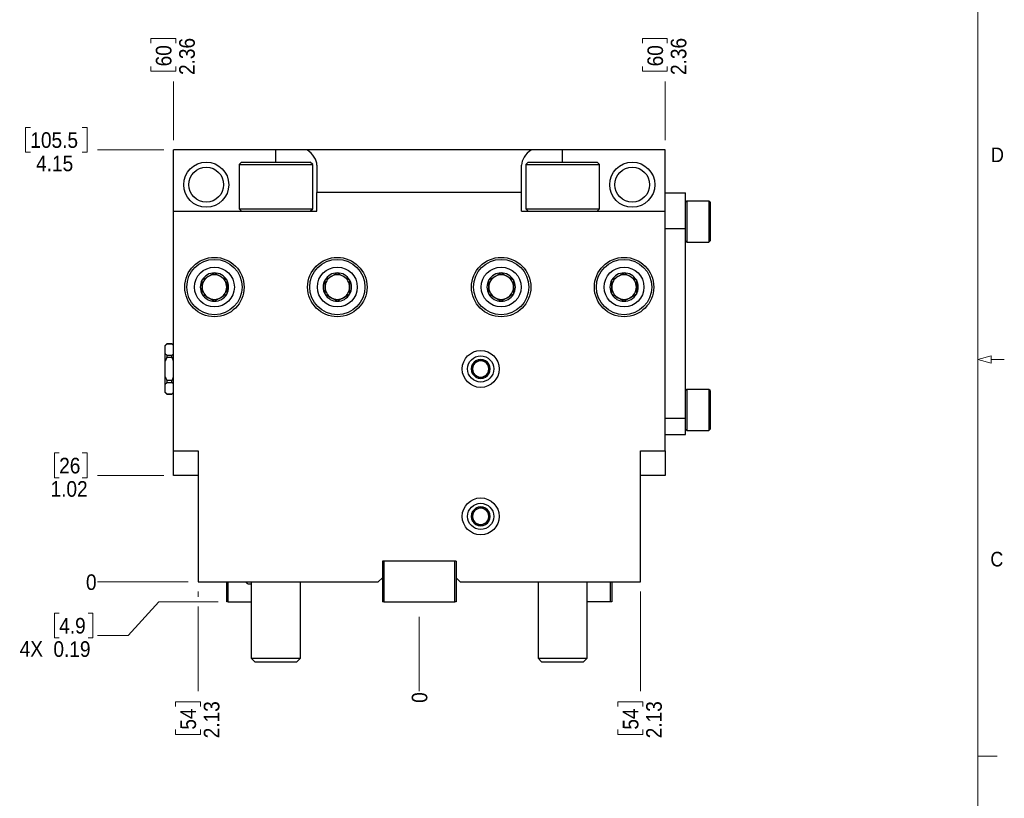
# Model space of a CAD drawing. Header units: inches. Extents: x 0.5 to 21.6, y 0.7 to 16.3.
# Tile 12 of 18: x 15.2 to 21.5, y 5.7 to 10.7. Entities that reach past the tile are written whole.
import ezdxf

# ---------------------------------------------------------------- set-up
doc = ezdxf.new("R2010")
doc.units = ezdxf.units.IN
doc.header["$MEASUREMENT"] = 0
doc.linetypes.add('SLD-Solid', pattern=[0])
doc.styles.add('SLDTEXTSTYLE2', font='GOTHIC.TTF', dxfattribs={"width": 0.913})
doc.dimstyles.new('SLDDIMSTYLE0', dxfattribs={"dimtxt": 0.1, "dimasz": 0.15, "dimexe": 0, "dimexo": 0.0625, "dimgap": 0.025, "dimtad": 0, "dimtih": 1, "dimtoh": 1, "dimdec": 0, "dimlfac": 1.5, "dimrnd": 1e-09, "dimdsep": 46, "dimtxsty": 'SLDTEXTSTYLE2', "dimblk1": 'NONE', "dimblk2": 'NONE', "dimsah": 1, "dimcen": 0.09, "dimadec": 0, "dimazin": 2, "dimtfac": 1, "dimtofl": 0, "dimtmove": 0, "dimatfit": 3, "dimldrblk": 'NONE', "dimfxl": 0, "dimfrac": 2, "dimtolj": 1, "dimtzin": 12, "dimarcsym": 0})
doc.dimstyles.new('SLDDIMSTYLE1', dxfattribs={"dimtxt": 0.1, "dimasz": 0.15, "dimexe": 0, "dimexo": 0.0625, "dimgap": 0.025, "dimtad": 0, "dimtih": 1, "dimtoh": 1, "dimlfac": 1.5, "dimrnd": 1e-09, "dimzin": 12, "dimdsep": 46, "dimtxsty": 'SLDTEXTSTYLE2', "dimblk1": 'NONE', "dimblk2": 'NONE', "dimsah": 1, "dimcen": 0.09, "dimadec": 0, "dimazin": 3, "dimtfac": 1, "dimtofl": 0, "dimtmove": 0, "dimatfit": 3, "dimldrblk": 'NONE', "dimfxl": 0, "dimfrac": 2, "dimtolj": 1, "dimtzin": 12, "dimarcsym": 0})
doc.dimstyles.new('SLDDIMSTYLE4', dxfattribs={"dimtxt": 0.1, "dimasz": 0.15, "dimexe": 0, "dimexo": 0.0625, "dimgap": 0.025, "dimtad": 0, "dimtih": 1, "dimtoh": 1, "dimlfac": 1.5, "dimrnd": 1e-09, "dimdsep": 46, "dimtxsty": 'SLDTEXTSTYLE2', "dimblk1": 'NONE', "dimblk2": 'NONE', "dimsah": 1, "dimcen": 0.09, "dimadec": 0, "dimazin": 2, "dimtfac": 1, "dimtofl": 0, "dimtmove": 0, "dimatfit": 3, "dimldrblk": 'NONE', "dimfxl": 0, "dimfrac": 2, "dimtolj": 1, "dimtzin": 12, "dimarcsym": 0})

# ---------------------------------------------------------------- blocks, each defined once
blk = doc.blocks.new('_D_4')
at = {"color": 7, "linetype": 'SLD-Solid', "lineweight": 18}
blk.add_line((17.7964, 6.8516), (17.7964, 6.3743), dxfattribs=at)
at = {"color": 7, "linetype": 'SLD-Solid', "lineweight": 18, "insert": (17.7481, 6.3004), "char_height": 0.1, "attachment_point": 1, "rotation": 90, "style": 'SLDTEXTSTYLE2'}
blk.add_mtext('0', dxfattribs=at)
blk = doc.blocks.new('_None')
blk = doc.blocks.new('_D_5')
at = {"color": 7, "linetype": 'SLD-Solid', "lineweight": 18}
for p, q in [((16.3791, 7.0133), (16.3791, 6.9797)), ((16.3791, 6.9172), (16.3791, 6.3743)), ((16.2351, 6.2764), (16.2351, 6.3069)), ((16.2351, 6.3069), (16.3938, 6.3069)), ((16.3938, 6.3069), (16.3938, 6.2764)), ((16.2351, 6.1286), (16.2351, 6.0982)), ((16.3938, 6.0982), (16.3938, 6.1286)), ((16.2351, 6.0982), (16.3938, 6.0982))]:
    blk.add_line(p, q, dxfattribs=at)
at = {"color": 7, "linetype": 'SLD-Solid', "lineweight": 18, "char_height": 0.1, "attachment_point": 1, "rotation": 90, "style": 'SLDTEXTSTYLE2'}
for s, insert in [('2.13', (16.4157, 6.0732)), ('54', (16.2661, 6.1286))]:
    blk.add_mtext(s, dxfattribs=dict(at, insert=insert))
blk = doc.blocks.new('_D_6')
at = {"color": 7, "linetype": 'SLD-Solid', "lineweight": 18}
for p, q in [((16.0776, 10.528), (16.0776, 10.5584)), ((16.0776, 10.5584), (16.2363, 10.5584)), ((16.2363, 10.5584), (16.2363, 10.528)), ((16.0776, 10.3802), (16.0776, 10.3497)), ((16.0776, 10.3497), (16.2363, 10.3497)), ((16.2363, 10.3497), (16.2363, 10.3802)), ((16.2216, 9.9073), (16.2216, 10.2823))]:
    blk.add_line(p, q, dxfattribs=at)
at = {"color": 7, "linetype": 'SLD-Solid', "lineweight": 18, "char_height": 0.1, "attachment_point": 1, "rotation": 90, "style": 'SLDTEXTSTYLE2'}
for s, insert in [('2.36', (16.2582, 10.3248)), ('60', (16.1086, 10.3802))]:
    blk.add_mtext(s, dxfattribs=dict(at, insert=insert))
blk = doc.blocks.new('_D_7')
at = {"color": 7, "linetype": 'SLD-Solid', "lineweight": 18}
for p, q in [((19.2137, 7.0133), (19.2137, 6.3743)), ((19.0697, 6.2764), (19.0697, 6.3069)), ((19.0697, 6.3069), (19.2285, 6.3069)), ((19.2285, 6.3069), (19.2285, 6.2764)), ((19.0697, 6.1286), (19.0697, 6.0982)), ((19.2285, 6.0982), (19.2285, 6.1286)), ((19.0697, 6.0982), (19.2285, 6.0982))]:
    blk.add_line(p, q, dxfattribs=at)
at = {"color": 7, "linetype": 'SLD-Solid', "lineweight": 18, "char_height": 0.1, "attachment_point": 1, "rotation": 90, "style": 'SLDTEXTSTYLE2'}
for s, insert in [('2.13', (19.2503, 6.0732)), ('54', (19.1007, 6.1286))]:
    blk.add_mtext(s, dxfattribs=dict(at, insert=insert))
blk = doc.blocks.new('_D_8')
at = {"color": 7, "linetype": 'SLD-Solid', "lineweight": 18}
for p, q in [((19.2272, 10.528), (19.2272, 10.5584)), ((19.2272, 10.5584), (19.3859, 10.5584)), ((19.3859, 10.5584), (19.3859, 10.528)), ((19.2272, 10.3802), (19.2272, 10.3497)), ((19.2272, 10.3497), (19.3859, 10.3497)), ((19.3859, 10.3497), (19.3859, 10.3802)), ((19.3712, 9.9073), (19.3712, 10.2823))]:
    blk.add_line(p, q, dxfattribs=at)
at = {"color": 7, "linetype": 'SLD-Solid', "lineweight": 18, "char_height": 0.1, "attachment_point": 1, "rotation": 90, "style": 'SLDTEXTSTYLE2'}
for s, insert in [('2.36', (19.4078, 10.3248)), ('60', (19.2582, 10.3802))]:
    blk.add_mtext(s, dxfattribs=dict(at, insert=insert))
blk = doc.blocks.new('_D_9')
at = {"color": 7, "linetype": 'SLD-Solid', "lineweight": 18}
for p, q in [((15.9319, 7.0758), (15.735, 7.0758)), ((15.9319, 7.0758), (16.1287, 7.0758)), ((16.1287, 7.0758), (16.3166, 7.0758))]:
    blk.add_line(p, q, dxfattribs=at)
at = {"color": 7, "linetype": 'SLD-Solid', "lineweight": 18, "insert": (15.6611, 7.1241), "char_height": 0.1, "attachment_point": 1, "style": 'SLDTEXTSTYLE2'}
blk.add_mtext('0', dxfattribs=at)
blk = doc.blocks.new('_D_10')
at = {"color": 7, "linetype": 'SLD-Solid', "lineweight": 18}
for p, q in [((15.4894, 7.9022), (15.4589, 7.9022)), ((15.4589, 7.9022), (15.4589, 7.7435)), ((15.6371, 7.9022), (15.6676, 7.9022)), ((15.6676, 7.9022), (15.6676, 7.7435)), ((15.4589, 7.7435), (15.4894, 7.7435)), ((15.6676, 7.7435), (15.6371, 7.7435)), ((16.1591, 7.7582), (15.735, 7.7582))]:
    blk.add_line(p, q, dxfattribs=at)
at = {"color": 7, "linetype": 'SLD-Solid', "lineweight": 18, "char_height": 0.1, "attachment_point": 1, "style": 'SLDTEXTSTYLE2'}
for s, insert in [('26', (15.4894, 7.8712)), ('1.02', (15.4339, 7.7216))]:
    blk.add_mtext(s, dxfattribs=dict(at, insert=insert))
blk = doc.blocks.new('_D_11')
at = {"color": 7, "linetype": 'SLD-Solid', "lineweight": 18}
for p, q in [((15.3046, 9.9888), (15.2742, 9.9888)), ((15.2742, 9.9888), (15.2742, 9.8301)), ((15.6371, 9.9888), (15.6676, 9.9888)), ((15.6676, 9.9888), (15.6676, 9.8301)), ((16.1591, 9.8448), (15.735, 9.8448)), ((15.2742, 9.8301), (15.3046, 9.8301)), ((15.6676, 9.8301), (15.6371, 9.8301))]:
    blk.add_line(p, q, dxfattribs=at)
at = {"color": 7, "linetype": 'SLD-Solid', "lineweight": 18, "char_height": 0.1, "attachment_point": 1, "style": 'SLDTEXTSTYLE2'}
for s, insert in [('105.5', (15.3046, 9.9578)), ('4.15', (15.3416, 9.8082))]:
    blk.add_mtext(s, dxfattribs=dict(at, insert=insert))
blk = doc.blocks.new('_D_12')
at = {"color": 7, "linetype": 'SLD-Solid', "lineweight": 18}
for p, q in [((15.9319, 6.7318), (16.1287, 6.9485)), ((16.1287, 6.9485), (16.5089, 6.9485)), ((15.4894, 6.8758), (15.4589, 6.8758)), ((15.4589, 6.8758), (15.4589, 6.7171)), ((15.6741, 6.8758), (15.7046, 6.8758)), ((15.7046, 6.8758), (15.7046, 6.7171)), ((15.4589, 6.7171), (15.4894, 6.7171)), ((15.7046, 6.7171), (15.6741, 6.7171)), ((15.9319, 6.7318), (15.735, 6.7318))]:
    blk.add_line(p, q, dxfattribs=at)
at = {"color": 7, "linetype": 'SLD-Solid', "lineweight": 18, "char_height": 0.1, "attachment_point": 1, "style": 'SLDTEXTSTYLE2'}
for s, insert in [('4.9', (15.4894, 6.8448)), ('4X ', (15.2363, 6.6967)), ('0.19', (15.4524, 6.6952))]:
    blk.add_mtext(s, dxfattribs=dict(at, insert=insert))

msp = doc.modelspace()

# ---------------------------------------------------------------- linework, layer by layer
at = {"color": 7, "linetype": 'SLD-Solid', "lineweight": 18}
for p, q in [((21.375, 0.875), (21.375, 16.125)), ((21.46, 8.5238), (21.375, 8.501)), ((21.46, 8.5238), (21.46, 8.4782)), ((21.46, 8.4782), (21.375, 8.501)), ((21.46, 8.501), (21.545, 8.501)), ((21.375, 5.959), (21.5, 5.959))]:
    msp.add_line(p, q, dxfattribs=at)
at = {"color": 7, "linetype": 'SLD-Solid', "lineweight": 25}
for p, q in [((16.8778, 9.8448), (16.2216, 9.8448)), ((16.2216, 9.4511), (16.2216, 9.8448)), ((17.0772, 9.8448), (16.8778, 9.8448)), ((18.5156, 9.8448), (17.0772, 9.8448)), ((18.7151, 9.8448), (18.5156, 9.8448)), ((19.3712, 9.8448), (18.7151, 9.8448)), ((19.3712, 9.4511), (19.3712, 9.8448)), ((16.6573, 9.7661), (16.6416, 9.7503)), ((16.6416, 9.7503), (16.6416, 9.4668)), ((16.6416, 9.7503), (17.114, 9.7503)), ((16.6573, 9.7661), (17.0983, 9.7661)), ((17.114, 9.7503), (17.0983, 9.7661)), ((17.114, 9.4668), (17.114, 9.7503)), ((17.1402, 9.7463), (17.1402, 9.572)), ((18.4526, 9.572), (18.4526, 9.7463)), ((18.4946, 9.7661), (18.4788, 9.7503)), ((18.4788, 9.7503), (18.4788, 9.4668)), ((18.4788, 9.7503), (18.9513, 9.7503)), ((18.4946, 9.7661), (18.9355, 9.7661)), ((18.9513, 9.7503), (18.9355, 9.7661)), ((18.9513, 9.4668), (18.9513, 9.7503)), ((17.1402, 9.4511), (17.1402, 9.572)), ((18.4526, 9.572), (17.1402, 9.572)), ((18.4526, 9.4511), (18.4526, 9.572)), ((19.3712, 9.5692), (19.5025, 9.5692)), ((19.5025, 9.3419), (19.5025, 9.5692)), ((16.6416, 9.4668), (16.6573, 9.4511)), ((16.6416, 9.4668), (17.114, 9.4668)), ((17.0983, 9.4511), (17.114, 9.4668)), ((18.4788, 9.4668), (18.4946, 9.4511)), ((18.4788, 9.4668), (18.9513, 9.4668)), ((18.9355, 9.4511), (18.9513, 9.4668)), ((19.5103, 9.5167), (19.5025, 9.5088)), ((19.6521, 9.5167), (19.5103, 9.5167)), ((19.5103, 9.5167), (19.5103, 9.2542)), ((19.6599, 9.5088), (19.6521, 9.5167)), ((19.6521, 9.5167), (19.6521, 9.2542)), ((19.6599, 9.5088), (19.6599, 9.2621)), ((16.2216, 7.9157), (16.2216, 9.4511)), ((16.2216, 9.4511), (17.1402, 9.4511)), ((18.4526, 9.4511), (19.3712, 9.4511)), ((19.3712, 7.9157), (19.3712, 9.4511)), ((19.3712, 9.3419), (19.5025, 9.3419)), ((19.5025, 8.1256), (19.5025, 9.3419)), ((19.5025, 9.2621), (19.5103, 9.2542)), ((19.5103, 9.2542), (19.6521, 9.2542)), ((19.6521, 9.2542), (19.6599, 9.2621)), ((16.1791, 8.602), (16.1691, 8.592)), ((16.1691, 8.5893), (16.1691, 8.592)), ((16.1691, 8.5396), (16.1691, 8.5893)), ((16.2116, 8.602), (16.1791, 8.602)), ((16.1791, 8.602), (16.1791, 8.6019)), ((16.1791, 8.6019), (16.2116, 8.6019)), ((16.2216, 8.592), (16.2116, 8.602)), ((16.2116, 8.6019), (16.2116, 8.602)), ((16.1691, 8.4902), (16.1691, 8.5396)), ((16.1791, 8.5271), (16.1791, 8.5154)), ((16.2116, 8.5271), (16.1791, 8.5271)), ((16.2116, 8.5154), (16.2116, 8.5271)), ((16.1691, 8.3909), (16.1691, 8.4902)), ((16.1791, 8.5154), (16.2116, 8.5154)), ((16.1691, 8.3415), (16.1691, 8.3909)), ((16.1691, 8.2919), (16.1691, 8.3415)), ((16.2116, 8.3658), (16.1791, 8.3658)), ((16.1791, 8.3658), (16.1791, 8.3541)), ((16.1791, 8.3541), (16.2116, 8.3541)), ((16.2116, 8.3541), (16.2116, 8.3658)), ((16.1691, 8.2892), (16.1691, 8.2919)), ((16.1691, 8.2892), (16.1791, 8.2792)), ((16.2116, 8.2793), (16.1791, 8.2793)), ((16.1791, 8.2793), (16.1791, 8.2792)), ((16.1791, 8.2792), (16.2116, 8.2792)), ((16.2116, 8.2792), (16.2216, 8.2892)), ((16.2116, 8.2792), (16.2116, 8.2793)), ((19.5103, 8.3094), (19.5025, 8.3015)), ((19.6521, 8.3094), (19.5103, 8.3094)), ((19.5103, 8.3094), (19.5103, 8.0469)), ((19.6599, 8.3015), (19.6521, 8.3094)), ((19.6521, 8.3094), (19.6521, 8.0469)), ((19.6599, 8.3015), (19.6599, 8.0548)), ((19.3712, 8.1256), (19.5025, 8.1256)), ((19.5025, 8.0206), (19.5025, 8.1256)), ((19.3712, 8.0206), (19.5025, 8.0206)), ((19.5025, 8.0548), (19.5103, 8.0469)), ((19.5103, 8.0469), (19.6521, 8.0469)), ((19.6521, 8.0469), (19.6599, 8.0548)), ((16.2216, 7.9157), (16.3791, 7.9157)), ((16.2216, 7.7582), (16.2216, 7.9157)), ((16.3791, 7.9157), (16.3791, 7.0758)), ((19.2137, 7.9157), (19.3712, 7.9157)), ((19.2137, 7.0758), (19.2137, 7.9157)), ((19.3712, 7.9157), (19.3712, 7.7582)), ((16.3791, 7.7582), (16.2216, 7.7582)), ((19.3712, 7.7582), (19.2137, 7.7582)), ((18.0328, 7.2083), (17.5601, 7.2083)), ((17.5601, 7.2083), (17.5601, 7.102)), ((17.5602, 7.2083), (17.5602, 6.9485)), ((17.5687, 7.2083), (17.5687, 6.9485)), ((18.0242, 6.9485), (18.0242, 7.2083)), ((18.0326, 7.2083), (18.0326, 6.9485)), ((18.0328, 7.2083), (18.0328, 7.102)), ((16.3791, 7.0758), (17.5338, 7.0758)), ((16.5629, 6.9485), (16.5629, 7.0758)), ((16.5714, 6.9485), (16.5714, 7.0758)), ((16.7203, 7.0758), (16.7203, 6.5869)), ((17.0353, 6.5869), (17.0353, 7.0758)), ((17.5338, 7.0758), (17.5601, 7.102)), ((18.0328, 7.102), (18.059, 7.0758)), ((18.059, 7.0758), (19.2137, 7.0758)), ((18.5576, 7.0758), (18.5576, 6.5869)), ((18.8725, 6.5869), (18.8725, 7.0758)), ((19.0215, 6.9485), (19.0215, 7.0758)), ((19.0299, 7.0758), (19.0299, 6.9485)), ((16.7072, 7.0633), (16.7203, 7.0633)), ((16.5714, 6.9485), (16.5629, 6.9485)), ((16.5714, 6.9485), (16.7203, 6.9485)), ((17.5687, 6.9485), (17.5602, 6.9485)), ((17.5687, 6.9485), (18.0242, 6.9485)), ((18.0326, 6.9485), (18.0242, 6.9485)), ((19.0215, 6.9485), (18.8725, 6.9485)), ((19.0299, 6.9485), (19.0215, 6.9485)), ((16.7203, 6.5869), (16.7433, 6.564)), ((16.7203, 6.5869), (17.0353, 6.5869)), ((16.7433, 6.564), (17.0123, 6.564)), ((17.0123, 6.564), (17.0353, 6.5869)), ((18.5576, 6.5869), (18.5805, 6.564)), ((18.5576, 6.5869), (18.8725, 6.5869)), ((18.5805, 6.564), (18.8496, 6.564)), ((18.8496, 6.564), (18.8725, 6.5869))]:
    msp.add_line(p, q, dxfattribs=at)
at = {"color": 8, "linetype": 'SLD-Solid', "lineweight": 25}
for p, q in [((16.8778, 9.7661), (16.8778, 9.8448)), ((18.7151, 9.7661), (18.7151, 9.8448))]:
    msp.add_line(p, q, dxfattribs=at)
at = {"color": 7, "linetype": 'SLD-Solid', "lineweight": 25}
for centre, radius in [((16.4316, 9.6217), 0.1444), ((16.4316, 9.6217), 0.1115), ((19.1612, 9.6217), 0.1444), ((19.1612, 9.6217), 0.1115), ((16.4841, 8.9655), 0.1903), ((17.2715, 8.9655), 0.1903), ((18.3213, 8.9655), 0.1903), ((19.1088, 8.9655), 0.1903), ((16.4841, 8.9655), 0.1772), ((16.4841, 8.9655), 0.1276), ((17.2715, 8.9655), 0.1772), ((17.2715, 8.9655), 0.1276), ((18.3213, 8.9655), 0.1772), ((18.3213, 8.9655), 0.1276), ((19.1088, 8.9655), 0.1772), ((19.1088, 8.9655), 0.1276), ((18.1901, 8.4406), 0.1181), ((18.1901, 8.4406), 0.0837), ((18.1901, 7.4957), 0.1181), ((18.1901, 7.4957), 0.0837)]:
    msp.add_circle(centre, radius, dxfattribs=at)
for centre, radius, start, end in [((16.4841, 8.9655), 0.0909, 90, 150), ((16.4841, 8.9655), 0.0787, 120, 180), ((16.4841, 8.9655), 0.0787, 60, 120), ((16.4841, 8.9655), 0.0909, 30, 90), ((16.4841, 8.9655), 0.0787, 0, 60), ((17.2715, 8.9655), 0.0909, 90, 150), ((17.2715, 8.9655), 0.0787, 120, 180), ((17.2715, 8.9655), 0.0787, 60, 120), ((17.2715, 8.9655), 0.0909, 30, 90), ((17.2715, 8.9655), 0.0787, 0, 60), ((18.3213, 8.9655), 0.0909, 90, 150), ((18.3213, 8.9655), 0.0787, 120, 180), ((18.3213, 8.9655), 0.0787, 60, 120), ((18.3213, 8.9655), 0.0909, 30, 90), ((18.3213, 8.9655), 0.0787, 0, 60), ((19.1088, 8.9655), 0.0909, 90, 150), ((19.1088, 8.9655), 0.0787, 120, 180), ((19.1088, 8.9655), 0.0787, 60, 120), ((19.1088, 8.9655), 0.0909, 30, 90), ((19.1088, 8.9655), 0.0787, 0, 60), ((16.4841, 8.9655), 0.0909, 150, 210), ((16.4841, 8.9655), 0.0787, 180, 240), ((16.4841, 8.9655), 0.0787, 300, 0), ((16.4841, 8.9655), 0.0909, 330, 30), ((17.2715, 8.9655), 0.0909, 150, 210), ((17.2715, 8.9655), 0.0787, 180, 240), ((17.2715, 8.9655), 0.0787, 300, 0), ((17.2715, 8.9655), 0.0909, 330, 30), ((18.3213, 8.9655), 0.0909, 150, 210), ((18.3213, 8.9655), 0.0787, 180, 240), ((18.3213, 8.9655), 0.0787, 300, 0), ((18.3213, 8.9655), 0.0909, 330, 30), ((19.1088, 8.9655), 0.0909, 150, 210), ((19.1088, 8.9655), 0.0787, 180, 240), ((19.1088, 8.9655), 0.0787, 300, 0), ((19.1088, 8.9655), 0.0909, 330, 30), ((16.4841, 8.9655), 0.0909, 210, 270), ((16.4841, 8.9655), 0.0787, 240, 300), ((16.4841, 8.9655), 0.0909, 270, 330), ((17.2715, 8.9655), 0.0909, 210, 270), ((17.2715, 8.9655), 0.0787, 240, 300), ((17.2715, 8.9655), 0.0909, 270, 330), ((18.3213, 8.9655), 0.0909, 210, 270), ((18.3213, 8.9655), 0.0787, 240, 300), ((18.3213, 8.9655), 0.0909, 270, 330), ((19.1088, 8.9655), 0.0909, 210, 270), ((19.1088, 8.9655), 0.0787, 240, 300), ((19.1088, 8.9655), 0.0909, 270, 330), ((18.1901, 8.4406), 0.0606, 150, 210), ((18.1901, 8.4406), 0.0606, 90, 150), ((18.1901, 8.4406), 0.0525, 120, 180), ((18.1901, 8.4406), 0.0525, 60, 120), ((18.1901, 8.4406), 0.0606, 30, 90), ((18.1901, 8.4406), 0.0525, 0, 60), ((18.1901, 8.4406), 0.0606, 330, 30), ((18.1901, 8.4406), 0.0525, 180, 240), ((18.1901, 8.4406), 0.0606, 210, 270), ((18.1901, 8.4406), 0.0525, 240, 300), ((18.1901, 8.4406), 0.0606, 270, 330), ((18.1901, 8.4406), 0.0525, 300, 0), ((18.1901, 7.4957), 0.0606, 150, 210), ((18.1901, 7.4957), 0.0606, 90, 150), ((18.1901, 7.4957), 0.0525, 120, 180), ((18.1901, 7.4957), 0.0525, 60, 120), ((18.1901, 7.4957), 0.0606, 30, 90), ((18.1901, 7.4957), 0.0525, 360, 60), ((18.1901, 7.4957), 0.0606, 330, 30), ((18.1901, 7.4957), 0.0525, 180, 240), ((18.1901, 7.4957), 0.0606, 210, 270), ((18.1901, 7.4957), 0.0525, 240, 300), ((18.1901, 7.4957), 0.0606, 270, 330), ((18.1901, 7.4957), 0.0525, 300, 360), ((16.7072, 7.0895), 0.0262, 211.66761, 270)]:
    msp.add_arc(centre, radius, start, end, dxfattribs=at)
for centre, start_param, end_param in [((16.8778, 9.7463), 0, 0.707584), ((18.7151, 9.7463), 2.434008, 3.141593)]:
    msp.add_ellipse(centre, major_axis=(0.2625, 0), ratio=0.57735, start_param=start_param, end_param=end_param, dxfattribs=at)
for points, knots in [([(16.4053, 9.011), (16.408, 9.0125), (16.4134, 9.0156), (16.4218, 9.0205), (16.4306, 9.0256), (16.4388, 9.0303), (16.4461, 9.0345), (16.4525, 9.0382), (16.4589, 9.0419), (16.4664, 9.0462), (16.4749, 9.0511), (16.481, 9.0547), (16.4841, 9.0565)], [0, 0, 0, 0, 0.108078, 0.216107, 0.328003, 0.439824, 0.516646, 0.59347, 0.672838, 0.752225, 0.875545, 1, 1, 1, 1]), ([(16.4841, 9.0565), (16.4868, 9.0549), (16.4921, 9.0518), (16.5005, 9.0469), (16.5094, 9.0419), (16.5175, 9.0371), (16.5248, 9.0329), (16.5312, 9.0292), (16.5376, 9.0256), (16.5451, 9.0212), (16.5536, 9.0163), (16.5597, 9.0128), (16.5628, 9.011)], [0, 0, 0, 0, 0.108078, 0.216107, 0.328003, 0.439824, 0.516646, 0.59347, 0.672838, 0.752225, 0.875545, 1, 1, 1, 1]), ([(17.1927, 9.011), (17.1954, 9.0125), (17.2008, 9.0156), (17.2092, 9.0205), (17.218, 9.0256), (17.2262, 9.0303), (17.2335, 9.0345), (17.2399, 9.0382), (17.2463, 9.0419), (17.2538, 9.0462), (17.2623, 9.0511), (17.2684, 9.0547), (17.2715, 9.0565)], [0, 0, 0, 0, 0.108078, 0.216107, 0.328003, 0.439824, 0.516646, 0.59347, 0.672838, 0.752225, 0.875545, 1, 1, 1, 1]), ([(17.2715, 9.0565), (17.2742, 9.0549), (17.2795, 9.0518), (17.2879, 9.0469), (17.2968, 9.0419), (17.3049, 9.0371), (17.3122, 9.0329), (17.3186, 9.0292), (17.325, 9.0256), (17.3325, 9.0212), (17.341, 9.0163), (17.3471, 9.0128), (17.3502, 9.011)], [0, 0, 0, 0, 0.108078, 0.216107, 0.328003, 0.439824, 0.516646, 0.59347, 0.672838, 0.752225, 0.875545, 1, 1, 1, 1]), ([(18.2426, 9.011), (18.2453, 9.0125), (18.2506, 9.0156), (18.2591, 9.0205), (18.2679, 9.0256), (18.2761, 9.0303), (18.2834, 9.0345), (18.2897, 9.0382), (18.2961, 9.0419), (18.3036, 9.0462), (18.3121, 9.0511), (18.3183, 9.0547), (18.3213, 9.0565)], [0, 0, 0, 0, 0.108078, 0.216107, 0.328003, 0.439824, 0.516646, 0.59347, 0.672838, 0.752225, 0.875545, 1, 1, 1, 1]), ([(18.3213, 9.0565), (18.324, 9.0549), (18.3294, 9.0518), (18.3378, 9.0469), (18.3466, 9.0419), (18.3548, 9.0371), (18.3621, 9.0329), (18.3685, 9.0292), (18.3749, 9.0256), (18.3824, 9.0212), (18.3909, 9.0163), (18.397, 9.0128), (18.4001, 9.011)], [0, 0, 0, 0, 0.108078, 0.216107, 0.328003, 0.439824, 0.516646, 0.59347, 0.672838, 0.752225, 0.875545, 1, 1, 1, 1]), ([(19.03, 9.011), (19.0327, 9.0125), (19.038, 9.0156), (19.0465, 9.0205), (19.0553, 9.0256), (19.0635, 9.0303), (19.0708, 9.0345), (19.0771, 9.0382), (19.0835, 9.0419), (19.091, 9.0462), (19.0995, 9.0511), (19.1057, 9.0547), (19.1088, 9.0565)], [0, 0, 0, 0, 0.108078, 0.216107, 0.328003, 0.439824, 0.516646, 0.59347, 0.672838, 0.752225, 0.875545, 1, 1, 1, 1]), ([(19.1088, 9.0565), (19.1114, 9.0549), (19.1168, 9.0518), (19.1252, 9.0469), (19.134, 9.0419), (19.1422, 9.0371), (19.1495, 9.0329), (19.1559, 9.0292), (19.1623, 9.0256), (19.1698, 9.0212), (19.1783, 9.0163), (19.1844, 9.0128), (19.1875, 9.011)], [0, 0, 0, 0, 0.108078, 0.216107, 0.328003, 0.439824, 0.516646, 0.59347, 0.672838, 0.752225, 0.875545, 1, 1, 1, 1]), ([(16.4053, 8.9201), (16.4053, 8.9227), (16.4053, 8.9279), (16.4053, 8.9366), (16.4053, 8.9462), (16.4053, 8.9566), (16.4053, 8.9673), (16.4053, 8.9781), (16.4053, 8.9889), (16.4053, 8.9999), (16.4053, 9.0071), (16.4053, 9.011)], [0, 0, 0, 0, 0.09183, 0.183636, 0.294582, 0.405818, 0.516541, 0.632387, 0.7488, 0.864942, 1, 1, 1, 1]), ([(16.5628, 9.011), (16.5628, 9.0071), (16.5628, 8.9999), (16.5628, 8.9889), (16.5628, 8.9781), (16.5628, 8.9673), (16.5628, 8.9566), (16.5628, 8.9462), (16.5628, 8.9366), (16.5628, 8.9279), (16.5628, 8.9227), (16.5628, 8.9201)], [0, 0, 0, 0, 0.1350583, 0.2511997, 0.3676135, 0.4834593, 0.5941819, 0.7054177, 0.8163644, 0.9081701, 1, 1, 1, 1]), ([(17.1927, 8.9201), (17.1927, 8.9227), (17.1927, 8.9279), (17.1927, 8.9366), (17.1927, 8.9462), (17.1927, 8.9566), (17.1927, 8.9673), (17.1927, 8.9781), (17.1927, 8.9889), (17.1927, 8.9999), (17.1927, 9.0071), (17.1927, 9.011)], [0, 0, 0, 0, 0.09183, 0.183636, 0.294582, 0.405818, 0.516541, 0.632387, 0.7488, 0.864942, 1, 1, 1, 1]), ([(17.3502, 9.011), (17.3502, 9.0071), (17.3502, 8.9999), (17.3502, 8.9889), (17.3502, 8.9781), (17.3502, 8.9673), (17.3502, 8.9566), (17.3502, 8.9462), (17.3502, 8.9366), (17.3502, 8.9279), (17.3502, 8.9227), (17.3502, 8.9201)], [0, 0, 0, 0, 0.1350583, 0.2511997, 0.3676135, 0.4834593, 0.5941819, 0.7054177, 0.8163644, 0.9081701, 1, 1, 1, 1]), ([(18.2426, 8.9201), (18.2426, 8.9227), (18.2426, 8.9279), (18.2426, 8.9366), (18.2426, 8.9462), (18.2426, 8.9566), (18.2426, 8.9673), (18.2426, 8.9781), (18.2426, 8.9889), (18.2426, 8.9999), (18.2426, 9.0071), (18.2426, 9.011)], [0, 0, 0, 0, 0.09183, 0.183636, 0.294582, 0.405818, 0.516541, 0.632387, 0.7488, 0.864942, 1, 1, 1, 1]), ([(18.4001, 9.011), (18.4001, 9.0071), (18.4001, 8.9999), (18.4001, 8.9889), (18.4001, 8.9781), (18.4001, 8.9673), (18.4001, 8.9566), (18.4001, 8.9462), (18.4001, 8.9366), (18.4001, 8.9279), (18.4001, 8.9227), (18.4001, 8.9201)], [0, 0, 0, 0, 0.1350583, 0.2511997, 0.3676135, 0.4834593, 0.5941819, 0.7054177, 0.8163644, 0.9081701, 1, 1, 1, 1]), ([(19.03, 8.9201), (19.03, 8.9227), (19.03, 8.9279), (19.03, 8.9366), (19.03, 8.9462), (19.03, 8.9566), (19.03, 8.9673), (19.03, 8.9781), (19.03, 8.9889), (19.03, 8.9999), (19.03, 9.0071), (19.03, 9.011)], [0, 0, 0, 0, 0.09183, 0.183636, 0.294582, 0.405818, 0.516541, 0.632387, 0.7488, 0.864942, 1, 1, 1, 1]), ([(19.1875, 9.011), (19.1875, 9.0071), (19.1875, 8.9999), (19.1875, 8.9889), (19.1875, 8.9781), (19.1875, 8.9673), (19.1875, 8.9566), (19.1875, 8.9462), (19.1875, 8.9366), (19.1875, 8.9279), (19.1875, 8.9227), (19.1875, 8.9201)], [0, 0, 0, 0, 0.1350583, 0.2511997, 0.3676135, 0.4834593, 0.5941819, 0.7054177, 0.8163644, 0.9081701, 1, 1, 1, 1]), ([(16.4841, 8.8746), (16.4814, 8.8762), (16.4761, 8.8792), (16.4676, 8.8841), (16.4588, 8.8892), (16.4506, 8.8939), (16.4433, 8.8981), (16.437, 8.9018), (16.4306, 8.9055), (16.4231, 8.9098), (16.4146, 8.9147), (16.4084, 8.9183), (16.4053, 8.9201)], [0, 0, 0, 0, 0.108078, 0.216107, 0.328003, 0.439824, 0.516646, 0.59347, 0.672838, 0.752225, 0.875545, 1, 1, 1, 1]), ([(16.5628, 8.9201), (16.5601, 8.9185), (16.5548, 8.9154), (16.5464, 8.9106), (16.5375, 8.9055), (16.5294, 8.9008), (16.5221, 8.8965), (16.5157, 8.8929), (16.5093, 8.8892), (16.5018, 8.8848), (16.4933, 8.8799), (16.4872, 8.8764), (16.4841, 8.8746)], [0, 0, 0, 0, 0.108078, 0.216107, 0.328003, 0.439824, 0.516646, 0.59347, 0.672838, 0.752225, 0.875545, 1, 1, 1, 1]), ([(17.2715, 8.8746), (17.2688, 8.8762), (17.2635, 8.8792), (17.255, 8.8841), (17.2462, 8.8892), (17.238, 8.8939), (17.2307, 8.8981), (17.2244, 8.9018), (17.218, 8.9055), (17.2105, 8.9098), (17.202, 8.9147), (17.1958, 8.9183), (17.1927, 8.9201)], [0, 0, 0, 0, 0.108078, 0.216107, 0.328003, 0.439824, 0.516646, 0.59347, 0.672838, 0.752225, 0.875545, 1, 1, 1, 1]), ([(17.3502, 8.9201), (17.3475, 8.9185), (17.3422, 8.9154), (17.3338, 8.9106), (17.3249, 8.9055), (17.3168, 8.9008), (17.3095, 8.8965), (17.3031, 8.8929), (17.2967, 8.8892), (17.2892, 8.8848), (17.2807, 8.8799), (17.2746, 8.8764), (17.2715, 8.8746)], [0, 0, 0, 0, 0.108078, 0.216107, 0.328003, 0.439824, 0.516646, 0.59347, 0.672838, 0.752225, 0.875545, 1, 1, 1, 1]), ([(18.3213, 8.8746), (18.3187, 8.8762), (18.3133, 8.8792), (18.3049, 8.8841), (18.2961, 8.8892), (18.2879, 8.8939), (18.2806, 8.8981), (18.2742, 8.9018), (18.2678, 8.9055), (18.2603, 8.9098), (18.2518, 8.9147), (18.2457, 8.9183), (18.2426, 8.9201)], [0, 0, 0, 0, 0.108078, 0.216107, 0.328003, 0.439824, 0.516646, 0.59347, 0.672838, 0.752225, 0.875545, 1, 1, 1, 1]), ([(18.4001, 8.9201), (18.3974, 8.9185), (18.3921, 8.9154), (18.3836, 8.9106), (18.3748, 8.9055), (18.3666, 8.9008), (18.3593, 8.8965), (18.353, 8.8929), (18.3466, 8.8892), (18.3391, 8.8848), (18.3306, 8.8799), (18.3244, 8.8764), (18.3213, 8.8746)], [0, 0, 0, 0, 0.108078, 0.216107, 0.328003, 0.439824, 0.516646, 0.59347, 0.672838, 0.752225, 0.875545, 1, 1, 1, 1]), ([(19.1088, 8.8746), (19.1061, 8.8762), (19.1007, 8.8792), (19.0923, 8.8841), (19.0835, 8.8892), (19.0753, 8.8939), (19.068, 8.8981), (19.0616, 8.9018), (19.0552, 8.9055), (19.0477, 8.9098), (19.0392, 8.9147), (19.0331, 8.9183), (19.03, 8.9201)], [0, 0, 0, 0, 0.108078, 0.216107, 0.328003, 0.439824, 0.516646, 0.59347, 0.672838, 0.752225, 0.875545, 1, 1, 1, 1]), ([(19.1875, 8.9201), (19.1848, 8.9185), (19.1795, 8.9154), (19.171, 8.9106), (19.1622, 8.9055), (19.154, 8.9008), (19.1467, 8.8965), (19.1404, 8.8929), (19.134, 8.8892), (19.1265, 8.8848), (19.118, 8.8799), (19.1118, 8.8764), (19.1088, 8.8746)], [0, 0, 0, 0, 0.108078, 0.216107, 0.328003, 0.439824, 0.516646, 0.59347, 0.672838, 0.752225, 0.875545, 1, 1, 1, 1]), ([(16.1791, 8.6019), (16.1773, 8.5998), (16.1736, 8.5957), (16.1706, 8.5914), (16.1691, 8.5893)], [0, 0, 0, 0, 0.499192, 1, 1, 1, 1]), ([(16.2216, 8.5893), (16.2201, 8.5914), (16.2172, 8.5957), (16.2135, 8.5998), (16.2116, 8.6019)], [0, 0, 0, 0, 0.499097, 1, 1, 1, 1]), ([(16.1691, 8.5396), (16.1706, 8.5375), (16.1736, 8.5333), (16.1773, 8.5291), (16.1791, 8.5271)], [0, 0, 0, 0, 0.499097, 1, 1, 1, 1]), ([(16.2116, 8.5271), (16.2135, 8.5291), (16.2172, 8.5333), (16.2201, 8.5375), (16.2216, 8.5396)], [0, 0, 0, 0, 0.499192, 1, 1, 1, 1]), ([(16.1791, 8.5154), (16.1773, 8.5113), (16.1736, 8.503), (16.1706, 8.4945), (16.1691, 8.4902)], [0, 0, 0, 0, 0.499192, 1, 1, 1, 1]), ([(16.2216, 8.4902), (16.2201, 8.4945), (16.2172, 8.503), (16.2135, 8.5113), (16.2116, 8.5154)], [0, 0, 0, 0, 0.499097, 1, 1, 1, 1]), ([(18.1376, 8.4709), (18.1394, 8.4719), (18.143, 8.474), (18.1486, 8.4772), (18.1545, 8.4806), (18.1613, 8.4846), (18.1691, 8.4891), (18.1769, 8.4936), (18.184, 8.4977), (18.1881, 8.5), (18.1901, 8.5012)], [0, 0, 0, 0, 0.1081093, 0.2161692, 0.328098, 0.439951, 0.5934828, 0.7521458, 0.8755052, 1, 1, 1, 1]), ([(18.1376, 8.4103), (18.1376, 8.4138), (18.1376, 8.4194), (18.1376, 8.4277), (18.1376, 8.4346), (18.1376, 8.4418), (18.1376, 8.449), (18.1376, 8.4562), (18.1376, 8.4635), (18.1376, 8.4683), (18.1376, 8.4709)], [0, 0, 0, 0, 0.1835604, 0.2945173, 0.4057634, 0.5164962, 0.6323527, 0.7487771, 0.8649292, 1, 1, 1, 1]), ([(18.1901, 8.5012), (18.1919, 8.5002), (18.1955, 8.4981), (18.2011, 8.4949), (18.207, 8.4915), (18.2138, 8.4875), (18.2216, 8.483), (18.2294, 8.4785), (18.2365, 8.4745), (18.2406, 8.4721), (18.2426, 8.4709)], [0, 0, 0, 0, 0.108109, 0.216169, 0.328098, 0.439951, 0.593483, 0.752146, 0.875505, 1, 1, 1, 1]), ([(18.2426, 8.4709), (18.2426, 8.4683), (18.2426, 8.4635), (18.2426, 8.4562), (18.2426, 8.449), (18.2426, 8.4418), (18.2426, 8.4346), (18.2426, 8.4277), (18.2426, 8.4194), (18.2426, 8.4138), (18.2426, 8.4103)], [0, 0, 0, 0, 0.135071, 0.251223, 0.367647, 0.483504, 0.594237, 0.705483, 0.81644, 1, 1, 1, 1]), ([(16.1691, 8.3909), (16.1706, 8.3867), (16.1736, 8.3782), (16.1773, 8.3699), (16.1791, 8.3658)], [0, 0, 0, 0, 0.499097, 1, 1, 1, 1]), ([(16.2116, 8.3658), (16.2135, 8.3699), (16.2172, 8.3781), (16.2201, 8.3867), (16.2216, 8.3909)], [0, 0, 0, 0, 0.499192, 1, 1, 1, 1]), ([(18.1901, 8.38), (18.1883, 8.381), (18.1848, 8.3831), (18.1791, 8.3863), (18.1733, 8.3897), (18.1664, 8.3937), (18.1586, 8.3982), (18.1508, 8.4027), (18.1438, 8.4067), (18.1397, 8.4091), (18.1376, 8.4103)], [0, 0, 0, 0, 0.108109, 0.216169, 0.328098, 0.439951, 0.593483, 0.752146, 0.875505, 1, 1, 1, 1]), ([(18.2426, 8.4103), (18.2408, 8.4093), (18.2373, 8.4072), (18.2316, 8.4039), (18.2258, 8.4006), (18.2189, 8.3966), (18.2111, 8.3921), (18.2033, 8.3876), (18.1963, 8.3835), (18.1922, 8.3812), (18.1901, 8.38)], [0, 0, 0, 0, 0.108109, 0.216169, 0.328098, 0.439951, 0.593483, 0.752146, 0.875505, 1, 1, 1, 1]), ([(16.1791, 8.3541), (16.1773, 8.3521), (16.1736, 8.3479), (16.1706, 8.3437), (16.1691, 8.3415)], [0, 0, 0, 0, 0.499192, 1, 1, 1, 1]), ([(16.2216, 8.3415), (16.2201, 8.3437), (16.2172, 8.3479), (16.2135, 8.352), (16.2116, 8.3541)], [0, 0, 0, 0, 0.499097, 1, 1, 1, 1]), ([(16.1691, 8.2919), (16.1706, 8.2898), (16.1736, 8.2855), (16.1773, 8.2814), (16.1791, 8.2793)], [0, 0, 0, 0, 0.499097, 1, 1, 1, 1]), ([(16.2116, 8.2793), (16.2135, 8.2814), (16.2172, 8.2855), (16.2201, 8.2898), (16.2216, 8.2919)], [0, 0, 0, 0, 0.499192, 1, 1, 1, 1]), ([(18.1376, 7.526), (18.1394, 7.527), (18.143, 7.5291), (18.1486, 7.5324), (18.1545, 7.5357), (18.1613, 7.5397), (18.1691, 7.5442), (18.1769, 7.5487), (18.184, 7.5528), (18.1881, 7.5551), (18.1901, 7.5563)], [0, 0, 0, 0, 0.1081093, 0.2161692, 0.328098, 0.439951, 0.5934828, 0.7521458, 0.8755052, 1, 1, 1, 1]), ([(18.1376, 7.4654), (18.1376, 7.4689), (18.1376, 7.4746), (18.1376, 7.4828), (18.1376, 7.4897), (18.1376, 7.4969), (18.1376, 7.5041), (18.1376, 7.5113), (18.1376, 7.5187), (18.1376, 7.5234), (18.1376, 7.526)], [0, 0, 0, 0, 0.18356, 0.294517, 0.405763, 0.516496, 0.632353, 0.748777, 0.864929, 1, 1, 1, 1]), ([(18.1901, 7.5563), (18.1919, 7.5553), (18.1955, 7.5532), (18.2011, 7.55), (18.207, 7.5466), (18.2138, 7.5426), (18.2216, 7.5381), (18.2294, 7.5336), (18.2365, 7.5296), (18.2406, 7.5272), (18.2426, 7.526)], [0, 0, 0, 0, 0.108109, 0.216169, 0.328098, 0.439951, 0.593483, 0.752146, 0.875505, 1, 1, 1, 1]), ([(18.2426, 7.526), (18.2426, 7.5234), (18.2426, 7.5187), (18.2426, 7.5113), (18.2426, 7.5041), (18.2426, 7.4969), (18.2426, 7.4897), (18.2426, 7.4828), (18.2426, 7.4746), (18.2426, 7.4689), (18.2426, 7.4654)], [0, 0, 0, 0, 0.135071, 0.251223, 0.367647, 0.483504, 0.594237, 0.705483, 0.81644, 1, 1, 1, 1]), ([(18.1901, 7.4351), (18.1883, 7.4361), (18.1848, 7.4382), (18.1791, 7.4414), (18.1733, 7.4448), (18.1664, 7.4488), (18.1586, 7.4533), (18.1508, 7.4578), (18.1438, 7.4619), (18.1397, 7.4642), (18.1376, 7.4654)], [0, 0, 0, 0, 0.108109, 0.216169, 0.328098, 0.439951, 0.593483, 0.752146, 0.875505, 1, 1, 1, 1]), ([(18.2426, 7.4654), (18.2408, 7.4644), (18.2373, 7.4623), (18.2316, 7.4591), (18.2258, 7.4557), (18.2189, 7.4517), (18.2111, 7.4472), (18.2033, 7.4427), (18.1963, 7.4386), (18.1922, 7.4363), (18.1901, 7.4351)], [0, 0, 0, 0, 0.108109, 0.216169, 0.328098, 0.439951, 0.593483, 0.752146, 0.875505, 1, 1, 1, 1])]:
    msp.add_open_spline(points, degree=3, knots=knots, dxfattribs=at)

# ---------------------------------------------------------------- texts
at = {"color": 7, "linetype": 'Continuous', "lineweight": 0, "char_height": 0.0937, "attachment_point": 1, "style": 'SLDTEXTSTYLE2'}
for s, insert in [('D', (21.4599, 9.86)), ('C', (21.4557, 7.2685))]:
    msp.add_mtext(s, dxfattribs=dict(at, insert=insert))

# ---------------------------------------------------------------- dimensions: what is measured, and where the dimension line sits
at = {"color": 7, "linetype": 'SLD-Solid', "lineweight": 18}
for feature_location, offset, dtype, origin, dimstyle, picture, middle in [((16.2216, 9.8448), (0, 0.4375), 1, (17.7964, 7.6414), 'SLDDIMSTYLE1', '_D_6', (16.2216, 10.4541)), ((19.3712, 9.8448), (0, 0.4375), 1, (17.7964, 7.6414), 'SLDDIMSTYLE1', '_D_8', (19.3712, 10.4541)), ((16.2216, 9.8448), (-0.4866, 0), 0, (16.3791, 7.0758), 'SLDDIMSTYLE1', '_D_11', (15.4709, 9.8448)), ((16.2216, 7.7582), (-0.4866, 0), 0, (16.3791, 7.0758), 'SLDDIMSTYLE1', '_D_10', (15.5632, 7.7582)), ((16.3791, 7.0758), (0, -0.7015), 1, (17.7964, 7.6414), 'SLDDIMSTYLE1', '_D_5', (16.3791, 6.2025)), ((17.7964151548, 7.6414385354), (0, -1.2671364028), 1, (17.7964151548, 7.6414385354), 'SLDDIMSTYLE0', '_D_4', (17.7964151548, 6.3373576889)), ((19.2137, 7.0758), (0, -0.7015), 1, (17.7964, 7.6414), 'SLDDIMSTYLE1', '_D_7', (19.2137, 6.2025)), ((16.3790923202, 7.0757653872), (-0.6440722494, 0), 0, (16.3790923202, 7.0757653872), 'SLDDIMSTYLE0', '_D_9', (15.6980756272, 7.0757653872))]:
    dim = msp.add_ordinate_dim(feature_location=feature_location, offset=offset, dtype=dtype, origin=origin, dimstyle=dimstyle, dxfattribs=at)
    dim.commit()
    dim.dimension.update_dxf_attribs({"geometry": picture, "text_midpoint": middle})
dim = msp.add_ordinate_dim(feature_location=(16.5714, 6.9485), offset=(-0.8363, -0.2167), dtype=0, origin=(16.3791, 7.0758), text='4X <>', dimstyle='SLDDIMSTYLE4', dxfattribs=at)
dim.commit()
dim.dimension.update_dxf_attribs({"geometry": '_D_12', "text_midpoint": (15.4857, 6.7318)})

doc.saveas('drawing.dxf')
